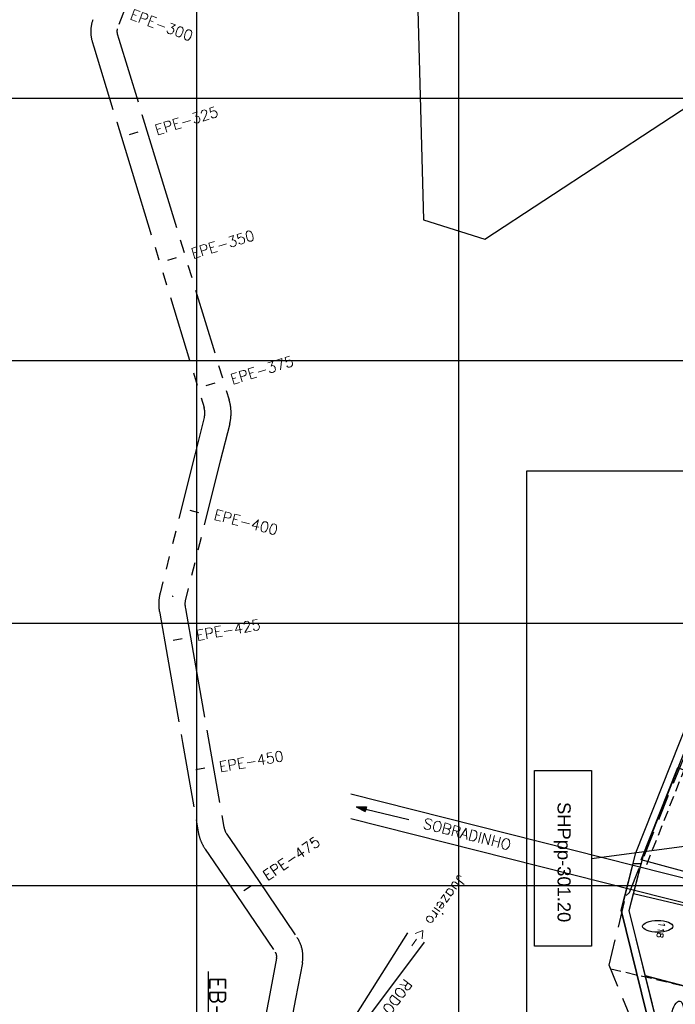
# Model space of a CAD drawing. Extents: x 312047 to 329088, y 8928324 to 8953812.
# Tile 70 of 125: x 318326 to 320826, y 8941547 to 8945300. Entities that reach past the tile are written whole.
import ezdxf
from ezdxf.enums import TextEntityAlignment as Align

# ---------------------------------------------------------------- set-up
doc = ezdxf.new("R2010")
doc.units = 0
doc.header["$LTSCALE"] = 200
doc.header["$MEASUREMENT"] = 0
for name, pattern in [('DASHED2', [0.3, 0.2, -0.1]), ('HIDDEN', [0.75, 0.5, -0.25]), ('PHANTOM', [2.5, 1.25, -0.25, 0.25, -0.25, 0.25, -0.25])]:
    doc.linetypes.add(name, pattern=pattern)
doc.layers.get('0').update_dxf_attribs({"linetype": 'CONTINUOUS'})
for name, color, linetype in [('CORR', 1, 'DASHED2'), ('ESTAC-GERAL', 2, 'CONTINUOUS'), ('FASE1', 5, 'HIDDEN'), ('IMOVEIS', 5, 'CONTINUOUS'), ('LIMIT_FX_DOM', 180, 'PHANTOM'), ('LOTE', 1, 'DASHED2'), ('NOVA MALHA', 1, 'CONTINUOUS'), ('PA-LOTE', 100, 'CONTINUOUS'), ('PA-NUM-LOTE-5', 3, 'CONTINUOUS'), ('PA-NUM_PRAN', 4, 'CONTINUOUS'), ('PA-PRAN', 4, 'ZIGZAG'), ('PA_EXTRA', 1, 'CONTINUOUS'), ('RODO', 32, 'CONTINUOUS'), ('setor 301.20', 131, 'CONTINUOUS'), ('TALU-CONC', 3, 'CONTINUOUS'), ('TEXTO03', 3, 'CONTINUOUS'), ('TIC-GERAL', 2, 'CONTINUOUS')]:
    doc.layers.add(name, color=color, linetype=linetype)
doc.styles.add('140CL', font='simplex.shx')
doc.styles.add('80CL', font='SIMPLEX', dxfattribs={"bigfont": 'SIMP'})
doc.styles.add('L80', font='simplex.shx', dxfattribs={"height": 2})
doc.styles.add('SBI', font='simplex.shx', dxfattribs={"bigfont": 'simp.shx'})
doc.styles.add('STYLE1', font='arial.ttf')
doc.linetypes.add('ZIGZAG', pattern='A,0.0001,-0.2,[131,ltypeshp.shx,S=0.2,R=0,X=-0.2,Y=0],-0.4,[131,ltypeshp.shx,S=0.2,R=180,X=0.2,Y=0],-0.2', length=0.8001)

# ---------------------------------------------------------------- blocks, each defined once
blk = doc.blocks.new('*U25', base_point=(306763.4, 8922455))
at = {"color": 0}
blk.add_solid([(306763.4, 8922455), (306725.1, 8922462.3), (306756.5, 8922439.2)], dxfattribs=at)

msp = doc.modelspace()

# ---------------------------------------------------------------- linework, layer by layer
at = {"layer": 'CORR'}
msp.add_line((321305.5, 8943565.9), (320711, 8942065.7), dxfattribs=at)
at = {"layer": 'ESTAC-GERAL'}
msp.add_line((319045.4, 8941672.1), (319045.4, 8941199.1), dxfattribs=at)
at = {"layer": 'FASE1'}
for p, q in [((320650.9, 8941972.5), (321299.9, 8943578.9)), ((320638.5, 8941961.7), (320650.9, 8941972.5)), ((320573.5, 8941695.7), (320638.5, 8941961.7)), ((320777.5, 8941198.7), (320573.5, 8941695.7))]:
    msp.add_line(p, q, dxfattribs=at)
at = {"layer": 'IMOVEIS', "color": 3}
for points in [[(319558.5, 8941427.1), (319805.8, 8941819.3)], [(319868.2, 8941783.4), (319337.1, 8941075.4), (319285.8, 8941003.2), (319189.3, 8940867.5), (319158.5, 8940843.3), (319144.1, 8940832.7), (319121.9, 8940801.9), (319091.7, 8940762.5), (319077.8, 8940744.4), (319047.1, 8940702.7), (319019.9, 8940666.2), (318977.5, 8940609.1), (318959.2, 8940584.6), (318912, 8940522.2), (318853.2, 8940440.7), (318775.5, 8940330.1), (318714.2, 8940229.8), (318630.8, 8940134.2), (318605.7, 8940105.1), (318464, 8939912.5), (318417, 8939849.6)]]:
    msp.add_lwpolyline(points, dxfattribs=at)
at = {"layer": 'LIMIT_FX_DOM'}
for p, q in [((318791.4, 8945515.4), (318698.9, 8945264.9)), ((318698.4, 8945245.7), (318704.5, 8945225.7)), ((318602.7, 8945216.5), (318608.8, 8945196.5)), ((318608.8, 8945196.5), (318696.5, 8944909.6)), ((318704.5, 8945225.7), (318792.2, 8944938.8)), ((318792.2, 8944938.8), (318850.6, 8944747.6)), ((318696.5, 8944909.6), (318754.8, 8944718.9)), ((318850.8, 8944747), (319124.9, 8943850.5)), ((318754.8, 8944718.9), (319029.2, 8943821.3)), ((319030.2, 8943783.7), (318994.3, 8943641.4)), ((319127.1, 8943759.3), (319091.3, 8943617)), ((318994.3, 8943641.4), (318861.5, 8943114.4)), ((319091.3, 8943617), (318958.5, 8943090)), ((318957.5, 8943060.7), (318958.5, 8943054.8)), ((318958.5, 8943054.8), (318988, 8942887.4)), ((318859, 8943043.4), (318860, 8943037.5)), ((318860, 8943037.5), (318889.5, 8942870.1)), ((318889.5, 8942870.1), (318946.7, 8942545.1)), ((318988, 8942887.4), (319045.2, 8942562.4)), ((318946.7, 8942545.1), (319006.7, 8942204.7)), ((319045.2, 8942562.4), (319105.1, 8942222.1)), ((319116.2, 8942194.8), (319236.5, 8942018.3)), ((319033.6, 8942138.5), (319153.8, 8941962)), ((319236.5, 8942018.3), (319383.7, 8941802)), ((319153.8, 8941962), (319301.1, 8941745.7)), ((319305.7, 8941723.3), (319279.7, 8941586.2)), ((319404, 8941704.6), (319378, 8941567.5)), ((319279.7, 8941586.2), (319201.2, 8941171.9)), ((319378, 8941567.5), (319300.6, 8941159.5))]:
    msp.add_line(p, q, dxfattribs=at)
for centre, radius, start, end in [((318727.1, 8945254.5), 130, 159.7307, 196.9971), ((318727.1, 8945254.5), 30, 159.7307, 196.9971), ((318962.3, 8943800.8), 170, 6.5197, 16.9971), ((318962.3, 8943800.8), 70, 6.5197, 16.9971), ((318962.3, 8943800.8), 70, 345.8598, 6.5197), ((318962.3, 8943800.8), 170, 345.8598, 6.5197), ((319026.4, 8943072.9), 170, 165.8598, 189.9871), ((319026.4, 8943072.9), 70, 165.8598, 189.9871), ((319174.1, 8942234.2), 170, 189.9871, 214.2553), ((319174.1, 8942234.2), 70, 189.9871, 214.2553), ((319276.3, 8941728.8), 130, 349.2639, 34.2553), ((319276.3, 8941728.8), 30, 349.2639, 34.2553)]:
    msp.add_arc(centre, radius, start, end, dxfattribs=at)
at = {"layer": 'LOTE'}
msp.add_line((320910.8, 8941603.9), (320579.4, 8941681.2), dxfattribs=at)
at = {"layer": 'NOVA MALHA'}
for p, q in [((319000, 8952100.3), (319000, 8929300.3)), ((320000, 8952100.3), (320000, 8929300.3)), ((318032.6, 8945000), (329087.6, 8945000)), ((318032.6, 8944000), (329087.6, 8944000)), ((318032.6, 8943000), (329087.6, 8943000)), ((318032.6, 8942000), (329087.6, 8942000))]:
    msp.add_line(p, q, dxfattribs=at)
at = {"layer": 'PA-LOTE'}
for points in [[(321726.4, 8940523.9), (321829, 8941129.7), (321310.7, 8941093), (321109.3, 8941089), (320812.9, 8941121.2), (320619.5, 8941905.1), (320675.7, 8942124.6), (321246.1, 8943561), (321284.5, 8943851.3)], [(320924.8, 8942035.3), (320695.5, 8942097.3), (320835.5, 8942448.9), (321054.3, 8942362.2), (320924.8, 8942035.3)], [(320837.1, 8941148.8), (320650.5, 8941904.9), (320695.8, 8942082.1), (320664.8, 8942082.1), (320619.5, 8941905.1), (320812.9, 8941121.2)], [(320666.8, 8941968.8), (320958, 8941900.9), (320910.8, 8941603.9)], [(320910.8, 8941603.9), (320712, 8941655.4)]]:
    msp.add_lwpolyline(points, dxfattribs=at)
for points in [[(320666.8, 8941968.8), (320958, 8941900.9), (320910.8, 8941603.9), (320712, 8941655.4), (320650.5, 8941904.9)], [(320910.8, 8941603.9), (320837.1, 8941148.8), (320790.8, 8941336.1), (320712, 8941655.4)]]:
    msp.add_lwpolyline(points, close=True, dxfattribs=at)
at = {"layer": 'PA-NUM-LOTE-5'}
for centre, major_axis in [((320759.3, 8941844.2), (57.7, 0)), ((320833.5, 8941502.4), (-9.8, -56.8))]:
    msp.add_ellipse(centre, major_axis=major_axis, ratio=0.384685, dxfattribs=at)
at = {"layer": 'PA-NUM_PRAN'}
for p, q in [((320289.4, 8942437.9), (320507.2, 8942437.9)), ((320507.2, 8942437.9), (320507.2, 8941767.9)), ((320507.2, 8941767.9), (320289.4, 8941767.9))]:
    msp.add_line(p, q, dxfattribs=at)
at = {"layer": 'PA-PRAN', "ltscale": 0.5}
for points in [[(319826.5, 8949460.7), (319749.8, 8949359.1), (319802.8, 8946892.2), (319866.2, 8944536.7), (320100.2, 8944462.6), (321000, 8945052.7), (322787.9, 8946146.7), (322887.9, 8945973.6), (323138.8, 8945989.1), (323634.6, 8946019.8), (323643.5, 8949483.1), (323006.7, 8949484.7)], [(320260.6, 8943580.1), (321283.4, 8943580.1), (321482, 8943504.1), (322970.3, 8943428.1), (324325.5, 8943359.1), (324309.8, 8942914.3), (324291.8, 8942619.6), (324283.2, 8942475), (324586.7, 8942458.7), (324532.1, 8941584.4), (324532.1, 8941584.4), (324528.9, 8941533.5), (323458.2, 8941594.1), (323317.9, 8941110.7), (323003.5, 8941198.7), (322221.4, 8941055.6), (322112.1, 8941117.4), (321745.9, 8940782.4), (320260.6, 8940625.8), (320260.6, 8943580.1)]]:
    msp.add_lwpolyline(points, dxfattribs=at)
at = {"layer": 'PA_EXTRA'}
msp.add_lwpolyline([(321757.4, 8940527.3), (321865, 8941162.3), (321309.3, 8941123), (321110.7, 8941119), (320837.1, 8941148.8), (320650.5, 8941904.9), (320704.3, 8942115.4), (321275.4, 8943553.4), (321313.2, 8943839.8)], dxfattribs=at)
at = {"layer": 'RODO'}
for p, q in [((319589, 8942349.3), (322213.6, 8941685.9)), ((319609.2, 8942300.1), (319643.9, 8942282.3)), ((319609.2, 8942300.1), (319648.2, 8942299)), ((319648.2, 8942299), (319643.9, 8942282.3)), ((319646.2, 8942291.2), (319809.6, 8942251.8)), ((322191.1, 8941596.7), (319589, 8942254.4))]:
    msp.add_line(p, q, dxfattribs=at)
at = {"layer": 'setor 301.20'}
for p, q in [((320289.4, 8941767.9), (320289.4, 8942437.9)), ((320289.4, 8942437.9), (320507.2, 8942437.9)), ((320507.2, 8942437.9), (320507.2, 8941767.9)), ((320507.2, 8942102.9), (320869.9, 8942150.4)), ((320507.2, 8941767.9), (320289.4, 8941767.9))]:
    msp.add_line(p, q, dxfattribs=at)
at = {"layer": 'TALU-CONC', "color": 2}
msp.add_circle((318910, 8943102.2), 0.526, dxfattribs=at)
at = {"layer": 'TIC-GERAL'}
for p, q in [((318745.2, 8944861.7), (318778.6, 8944872)), ((318891.3, 8944383.6), (318924.8, 8944393.8)), ((319037.5, 8943905.4), (319071, 8943915.6)), ((318974.5, 8943429.8), (319008.5, 8943421.3)), ((318911.1, 8942934.8), (318945.6, 8942940.9)), ((318997.8, 8942442.4), (319032.3, 8942448.4)), ((319180.7, 8941980.3), (319209.6, 8942000))]:
    msp.add_line(p, q, dxfattribs=at)

# ---------------------------------------------------------------- block references
at = {"layer": 'RODO', "zscale": 20.00000002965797, "rotation": 9.24816985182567}
msp.add_blockref('*U25', (319648.2, 8942299), dxfattribs=at)

# ---------------------------------------------------------------- texts
at = {"layer": 'ESTAC-GERAL', "style": 'L80'}
for s, rotation, p in [('EPE-300', 339.7307, (318856.5, 8945248.4)), ('EPE-325', 16.9971, (318971.7, 8944883.8)), ('EPE-350', 16.9971, (319109.7, 8944412.7)), ('EPE-375', 16.9971, (319259.5, 8943933.2)), ('EPE-400', 345.8598, (319181.2, 8943353)), ('EPE-425', 9.9871, (319127.3, 8942942.2)), ('EPE-450', 9.9871, (319215, 8942441.1)), ('EPE-475', 34.2553, (319380.5, 8942076.1))]:
    msp.add_text(s, height=40, rotation=rotation, dxfattribs=at).set_placement(p, align=Align.BOTTOM_CENTER)
at = {"layer": 'ESTAC-GERAL', "style": '80CL'}
for s, p in [('Juazeiro <-', (320001.2, 8942044.3)), ('RODOVIA BA-210', (319793.7, 8941646.7))]:
    msp.add_text(s, height=40, rotation=233.7058, dxfattribs=at).set_placement(p)
at = {"layer": 'ESTAC-GERAL', "color": 4, "style": '80CL'}
msp.add_text('EB-300', height=60, rotation=270.0643, dxfattribs=at).set_placement((319051.5, 8941651.2))
at = {"layer": 'NOVA MALHA', "color": 7, "style": '140CL'}
msp.add_text('118', height=24, rotation=261, dxfattribs=at).set_placement((320759.3, 8941832.3), align=Align.CENTER)
at = {"layer": 'setor 301.20', "style": 'STYLE1'}
msp.add_text('SHPpp-301.20', height=50, rotation=270, dxfattribs=at).set_placement((320395, 8942088.7), align=Align.MIDDLE)
at = {"layer": 'TEXTO03', "style": 'SBI'}
msp.add_text('SOBRADINHO', height=40.6, rotation=345.6844, dxfattribs=at).set_placement((319861.4, 8942218.4))

doc.saveas('drawing.dxf')
